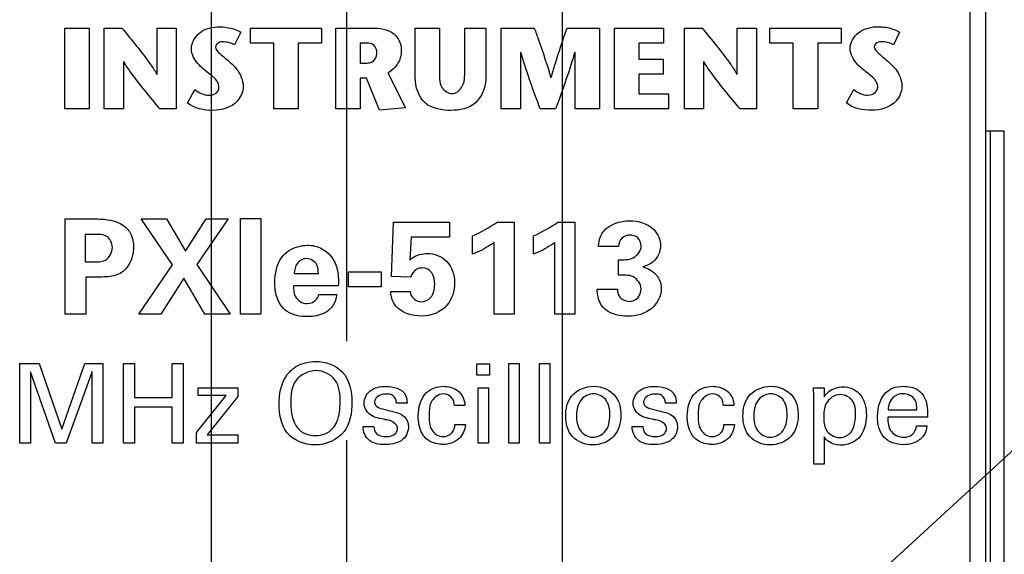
# Model space of a CAD drawing. Header units: inches. Extents: x 0 to 22, y 0 to 17.
# Tile 14 of 24: x 7.101 to 7.722, y 11.568 to 11.905. Entities that reach past the tile are written whole.
import ezdxf

# ---------------------------------------------------------------- set-up
doc = ezdxf.new("R2010")
doc.units = ezdxf.units.IN
doc.header["$LTSCALE"] = 1.21
doc.header["$MEASUREMENT"] = 0
doc.linetypes.add('CENTER', pattern=[0.6, 0.375, -0.075, 0.075, -0.075])
doc.layers.get('0').update_dxf_attribs({"linetype": 'CONTINUOUS'})
for name, color, linetype in [('DEFAULT_1', 7, 'CENTER'), ('DETAIL', 7, 'CONTINUOUS'), ('DIMENSIONS', 7, 'CONTINUOUS')]:
    doc.layers.add(name, color=color, linetype=linetype)
doc.styles.get("Standard").update_dxf_attribs({"font": 'txt', "width": 0.8})
doc.dimstyles.new('DIMSTYLE_1', dxfattribs={"dimtxt": 0.125, "dimasz": 0.18, "dimexe": 0.125, "dimexo": 0.0625, "dimgap": 0.03125, "dimtad": 0, "dimtih": 1, "dimtoh": 1, "dimzin": 0, "dimdsep": 46, "dimtxsty": 'STANDARD', "dimblk": '_FILLED', "dimblk1": '_FILLED', "dimblk2": '_FILLED', "dimcen": 0.09, "dimazin": 0, "dimtp": 0.01, "dimtm": 0.01, "dimtfac": 1, "dimtofl": 0, "dimtmove": 0, "dimatfit": 3, "dimldrblk": '_FILLED', "dimfxl": 1, "dimtolj": 1, "dimtzin": 0, "dimarcsym": 0})
doc.dimstyles.get("Standard").update_dxf_attribs({"dimtxt": 0.125, "dimasz": 0.18, "dimexe": 0.125, "dimexo": 0.0625, "dimgap": 0.09, "dimtad": 0, "dimtih": 1, "dimtoh": 1, "dimzin": 0, "dimdsep": 46, "dimtxsty": 'STANDARD', "dimblk": '_FILLED', "dimblk1": '_FILLED', "dimblk2": '_FILLED', "dimcen": 0.09, "dimazin": 0, "dimtol": 1, "dimtp": 0.02, "dimtm": 0.02, "dimtfac": 1, "dimtofl": 0, "dimtmove": 0, "dimatfit": 3, "dimldrblk": '_FILLED', "dimfxl": 1, "dimtolj": 1, "dimtzin": 0, "dimarcsym": 0})

# ---------------------------------------------------------------- blocks, each defined once
blk = doc.blocks.new('*D13')
at = {"layer": 'DIMENSIONS', "color": 2, "linetype": 'CONTINUOUS'}
for p, q in [((7.26699, 12.89942), (7.26699, 12.96272)), ((7.30709, 12.86317), (7.26699, 12.89942)), ((7.30709, 11.70244), (7.30709, 12.86317))]:
    blk.add_line(p, q, dxfattribs=at)
at = {"layer": 'DIMENSIONS', "color": 2, "linetype": 'CONTINUOUS', "insert": (7.20449, 13.02522), "char_height": 0.125, "width": 1.425, "attachment_point": 1, "rotation": 90, "line_spacing_factor": 0.9}
blk.add_mtext('2X 2.30{\\ftxt.shx;\\W1.000000;\\H0.125000; }[.091]', dxfattribs=at)
blk = doc.blocks.new('_FILLED')
at = {"color": 0, "linetype": 'BYBLOCK'}
blk.add_solid([(0, 0), (-1, 0.1736), (-1, -0.1736)], dxfattribs=at)
blk = doc.blocks.new('*D14')
at = {"layer": 'DIMENSIONS', "color": 2, "linetype": 'CONTINUOUS'}
blk.add_line((7.44331, 10.03925), (7.44331, 12.96272), dxfattribs=at)
at = {"layer": 'DIMENSIONS', "color": 2, "linetype": 'CONTINUOUS', "insert": (7.38081, 13.02522), "char_height": 0.125, "width": 1.425, "attachment_point": 1, "rotation": 90, "line_spacing_factor": 0.9}
blk.add_mtext('2X 5.76{\\ftxt.shx;\\W1.000000;\\H0.125000; }[.227]', dxfattribs=at)
blk = doc.blocks.new('*D15')
at = {"layer": 'DIMENSIONS', "color": 2, "linetype": 'CONTINUOUS'}
for p, q in [((7.111, 12.89925), (7.111, 12.96272)), ((7.22166, 12.83962), (7.111, 12.89925)), ((7.22166, 10.26524), (7.22166, 12.83962))]:
    blk.add_line(p, q, dxfattribs=at)
at = {"layer": 'DIMENSIONS', "color": 2, "linetype": 'CONTINUOUS', "insert": (7.0485, 13.02522), "char_height": 0.125, "width": 1.425, "attachment_point": 1, "rotation": 90, "line_spacing_factor": 0.9}
blk.add_mtext('2X 0.13{\\ftxt.shx;\\W1.000000;\\H0.125000; }[.005]', dxfattribs=at)

msp = doc.modelspace()

# ---------------------------------------------------------------- linework, layer by layer
at = {"color": 7, "linetype": 'CONTINUOUS'}
for p, q in [((7.71037, 7.13731), (7.71037, 12.27522)), ((7.70054, 8.17572), (7.70054, 12.24572)), ((7.71037, 11.83522), (7.72209, 11.83522)), ((7.71331, 7.83522), (7.71331, 11.83522)), ((7.72192, 7.83522), (7.72192, 11.83522))]:
    msp.add_line(p, q, dxfattribs=at)
at = {"color": 40, "linetype": 'CONTINUOUS'}
for p, q in [((7.12908, 11.849), (7.12908, 11.90003)), ((7.12908, 11.90003), (7.14446, 11.90003)), ((7.14446, 11.90003), (7.14446, 11.849)), ((7.15409, 11.849), (7.15409, 11.90003)), ((7.15409, 11.90003), (7.16524, 11.90003)), ((7.18743, 11.8708), (7.18743, 11.90003)), ((7.18743, 11.90003), (7.19953, 11.90003)), ((7.19953, 11.90003), (7.19953, 11.849)), ((7.24629, 11.89048), (7.24629, 11.90003)), ((7.24629, 11.90003), (7.29113, 11.90003)), ((7.29113, 11.90003), (7.29113, 11.89048)), ((7.30028, 11.849), (7.30028, 11.90003)), ((7.30028, 11.90003), (7.32303, 11.90003)), ((7.35032, 11.86875), (7.35032, 11.89996)), ((7.35032, 11.89996), (7.3657, 11.89996)), ((7.3657, 11.89996), (7.3657, 11.87328)), ((7.3816, 11.8735), (7.3816, 11.89996)), ((7.3816, 11.89996), (7.39489, 11.89996)), ((7.39489, 11.89996), (7.39489, 11.86912)), ((7.40464, 11.849), (7.40464, 11.90003)), ((7.40464, 11.90003), (7.42548, 11.90003)), ((7.44612, 11.90003), (7.46655, 11.90003)), ((7.46655, 11.90003), (7.46655, 11.849)), ((7.47607, 11.849), (7.47607, 11.90003)), ((7.47607, 11.90003), (7.50708, 11.90003)), ((7.50708, 11.90003), (7.50708, 11.89048)), ((7.5202, 11.849), (7.5202, 11.90003)), ((7.5202, 11.90003), (7.53135, 11.90003)), ((7.55352, 11.8708), (7.55352, 11.90003)), ((7.55352, 11.90003), (7.56564, 11.90003)), ((7.56564, 11.90003), (7.56564, 11.849)), ((7.57419, 11.89048), (7.57419, 11.90003)), ((7.57419, 11.90003), (7.61903, 11.90003)), ((7.61903, 11.90003), (7.61903, 11.89048)), ((7.24024, 11.89742), (7.23631, 11.8894)), ((7.656, 11.89748), (7.65207, 11.88946)), ((7.26102, 11.89048), (7.24629, 11.89048)), ((7.26102, 11.849), (7.26102, 11.89048)), ((7.2764, 11.89048), (7.2764, 11.849)), ((7.29113, 11.89048), (7.2764, 11.89048)), ((7.31566, 11.89048), (7.31566, 11.87795)), ((7.31975, 11.89048), (7.31566, 11.89048)), ((7.49148, 11.89048), (7.49148, 11.88042)), ((7.50708, 11.89048), (7.49148, 11.89048)), ((7.58892, 11.89048), (7.57419, 11.89048)), ((7.58892, 11.849), (7.58892, 11.89048)), ((7.6043, 11.89048), (7.6043, 11.849)), ((7.61903, 11.89048), (7.6043, 11.89048)), ((7.41674, 11.88473), (7.41674, 11.849)), ((7.45117, 11.849), (7.45117, 11.88473)), ((7.16619, 11.8789), (7.16619, 11.849)), ((7.31566, 11.87795), (7.32005, 11.87795)), ((7.49148, 11.88042), (7.5067, 11.88042)), ((7.5067, 11.88042), (7.5067, 11.87087)), ((7.5323, 11.8789), (7.5323, 11.849)), ((7.33294, 11.87168), (7.34425, 11.84979)), ((7.49148, 11.87087), (7.49148, 11.85855)), ((7.5067, 11.87087), (7.49148, 11.87087)), ((7.31566, 11.86832), (7.31566, 11.849)), ((7.31967, 11.86832), (7.31566, 11.86832)), ((7.32775, 11.84812), (7.31967, 11.86832)), ((7.20663, 11.85272), (7.2113, 11.86118)), ((7.49148, 11.85855), (7.51019, 11.85855)), ((7.51019, 11.85855), (7.51019, 11.849)), ((7.62239, 11.85279), (7.62706, 11.86124)), ((7.14446, 11.849), (7.12908, 11.849)), ((7.16619, 11.849), (7.15409, 11.849)), ((7.19953, 11.849), (7.18924, 11.849)), ((7.2764, 11.849), (7.26102, 11.849)), ((7.31566, 11.849), (7.30028, 11.849)), ((7.34425, 11.84979), (7.32775, 11.84812)), ((7.41674, 11.849), (7.40464, 11.849)), ((7.43891, 11.849), (7.42919, 11.849)), ((7.46655, 11.849), (7.45117, 11.849)), ((7.51019, 11.849), (7.47607, 11.849)), ((7.5323, 11.849), (7.5202, 11.849)), ((7.56564, 11.849), (7.55533, 11.849)), ((7.6043, 11.849), (7.58892, 11.849)), ((7.12937, 11.71948), (7.12937, 11.77953)), ((7.12937, 11.77953), (7.14794, 11.77953)), ((7.19711, 11.75063), (7.17737, 11.7797)), ((7.17737, 11.7797), (7.19328, 11.7797)), ((7.19328, 11.7797), (7.20543, 11.75921)), ((7.20543, 11.75921), (7.21843, 11.7797)), ((7.23226, 11.7797), (7.21243, 11.75071)), ((7.21843, 11.7797), (7.23226, 11.7797)), ((7.24003, 11.71948), (7.24003, 11.77987)), ((7.24003, 11.77987), (7.25295, 11.77987)), ((7.25295, 11.77987), (7.25295, 11.71948)), ((7.33537, 11.74314), (7.3367, 11.77753)), ((7.3367, 11.77753), (7.37194, 11.77753)), ((7.37194, 11.77753), (7.37194, 11.76804)), ((7.40194, 11.77762), (7.41268, 11.77762)), ((7.41268, 11.77762), (7.41268, 11.71948)), ((7.44035, 11.77762), (7.45111, 11.77762)), ((7.45111, 11.77762), (7.45111, 11.71948)), ((7.14211, 11.76979), (7.14211, 11.75246)), ((7.1486, 11.76979), (7.14211, 11.76979)), ((7.3477, 11.76804), (7.34694, 11.75363)), ((7.37194, 11.76804), (7.3477, 11.76804)), ((7.38653, 11.7573), (7.38653, 11.76887)), ((7.40011, 11.71948), (7.40011, 11.76471)), ((7.42494, 11.7573), (7.42494, 11.76887)), ((7.43852, 11.71948), (7.43852, 11.76471)), ((7.47869, 11.76212), (7.46596, 11.76212)), ((7.14211, 11.75246), (7.14727, 11.75246)), ((7.17596, 11.71948), (7.19711, 11.75063)), ((7.21243, 11.75071), (7.23343, 11.71948)), ((7.47853, 11.74405), (7.47853, 11.7538)), ((7.27394, 11.74514), (7.28919, 11.74514)), ((7.3082, 11.7368), (7.3082, 11.74622)), ((7.3082, 11.74622), (7.32886, 11.74622)), ((7.32886, 11.74622), (7.32886, 11.7368)), ((7.14244, 11.74289), (7.14244, 11.71948)), ((7.15119, 11.74289), (7.14244, 11.74289)), ((7.20419, 11.74213), (7.18978, 11.71948)), ((7.2176, 11.71948), (7.20419, 11.74213)), ((7.34744, 11.7428), (7.33537, 11.74314)), ((7.30176, 11.73739), (7.27352, 11.73739)), ((7.28943, 11.73197), (7.30068, 11.73197)), ((7.32886, 11.7368), (7.3082, 11.7368)), ((7.33487, 11.73381), (7.3472, 11.73381)), ((7.4652, 11.7353), (7.47787, 11.7353)), ((7.14244, 11.71948), (7.12937, 11.71948)), ((7.18978, 11.71948), (7.17596, 11.71948)), ((7.23343, 11.71948), (7.2176, 11.71948)), ((7.25295, 11.71948), (7.24003, 11.71948)), ((7.41268, 11.71948), (7.40011, 11.71948)), ((7.45111, 11.71948), (7.43852, 11.71948)), ((7.10076, 11.63814), (7.10076, 11.68833)), ((7.10076, 11.68833), (7.11307, 11.68833)), ((7.10751, 11.68305), (7.10751, 11.63814)), ((7.12335, 11.63814), (7.10751, 11.68305)), ((7.11307, 11.68833), (7.12724, 11.64697)), ((7.12724, 11.64697), (7.14177, 11.68833)), ((7.14643, 11.68332), (7.12995, 11.63814)), ((7.14177, 11.68833), (7.15324, 11.68833)), ((7.14643, 11.63814), (7.14643, 11.68332)), ((7.15324, 11.68833), (7.15324, 11.63814)), ((7.16618, 11.63814), (7.16618, 11.68833)), ((7.16618, 11.68833), (7.17313, 11.68833)), ((7.17313, 11.68833), (7.17313, 11.66678)), ((7.19697, 11.66678), (7.19697, 11.68833)), ((7.19697, 11.68833), (7.20393, 11.68833)), ((7.20393, 11.68833), (7.20393, 11.63814)), ((7.3893, 11.68103), (7.3893, 11.68819)), ((7.3893, 11.68819), (7.39715, 11.68819)), ((7.39715, 11.68819), (7.39715, 11.68103)), ((7.40937, 11.63814), (7.40937, 11.68826)), ((7.40937, 11.68826), (7.41591, 11.68826)), ((7.41591, 11.68826), (7.41591, 11.63814)), ((7.42867, 11.63814), (7.42867, 11.68826)), ((7.42867, 11.68826), (7.43521, 11.68826)), ((7.43521, 11.68826), (7.43521, 11.63814)), ((7.39715, 11.68103), (7.3893, 11.68103)), ((7.21326, 11.6681), (7.21326, 11.67304)), ((7.21326, 11.67304), (7.23835, 11.67304)), ((7.23835, 11.67304), (7.23835, 11.66748)), ((7.38999, 11.63814), (7.38999, 11.67304)), ((7.38999, 11.67304), (7.39653, 11.67304)), ((7.39653, 11.67304), (7.39653, 11.63814)), ((7.60173, 11.67304), (7.60833, 11.67304)), ((7.60193, 11.66734), (7.60173, 11.67304)), ((7.60833, 11.67304), (7.60847, 11.66727)), ((7.17313, 11.66678), (7.19697, 11.66678)), ((7.21228, 11.64488), (7.23091, 11.6681)), ((7.23091, 11.6681), (7.21326, 11.6681)), ((7.23835, 11.66748), (7.21909, 11.64322)), ((7.60193, 11.62473), (7.60193, 11.66734)), ((7.17313, 11.66081), (7.17313, 11.63814)), ((7.19697, 11.66081), (7.17313, 11.66081)), ((7.19697, 11.63814), (7.19697, 11.66081)), ((7.34516, 11.66338), (7.33849, 11.66338)), ((7.38169, 11.66184), (7.37508, 11.66184)), ((7.51495, 11.66338), (7.50828, 11.66338)), ((7.55148, 11.66184), (7.54487, 11.66184)), ((7.64882, 11.659), (7.66695, 11.659)), ((7.67363, 11.65441), (7.64854, 11.65441)), ((7.31736, 11.6485), (7.32424, 11.6485)), ((7.37536, 11.64975), (7.38196, 11.64975)), ((7.48714, 11.6485), (7.49402, 11.6485)), ((7.54515, 11.64975), (7.55176, 11.64975)), ((7.66675, 11.64905), (7.67329, 11.64905)), ((7.21228, 11.63814), (7.21228, 11.64488)), ((7.21909, 11.64322), (7.23835, 11.64322)), ((7.23835, 11.64322), (7.23835, 11.63814)), ((7.6084, 11.64203), (7.6084, 11.62473)), ((7.10751, 11.63814), (7.10076, 11.63814)), ((7.12995, 11.63814), (7.12335, 11.63814)), ((7.15324, 11.63814), (7.14643, 11.63814)), ((7.17313, 11.63814), (7.16618, 11.63814)), ((7.20393, 11.63814), (7.19697, 11.63814)), ((7.23835, 11.63814), (7.21228, 11.63814)), ((7.39653, 11.63814), (7.38999, 11.63814)), ((7.41591, 11.63814), (7.40937, 11.63814)), ((7.43521, 11.63814), (7.42867, 11.63814)), ((7.6084, 11.62473), (7.60193, 11.62473))]:
    msp.add_line(p, q, dxfattribs=at)
for centre, radius, start, end in [((7.35463, 11.84306), 0.08076, 293.27058, 305.86483), ((7.39319, 11.84279), 0.08045, 293.24902, 305.89082)]:
    msp.add_arc(centre, radius, start, end, dxfattribs=at)
for points, knots in [([(7.16524, 11.90003), (7.17141, 11.89247), (7.17927, 11.88312), (7.18613, 11.87297), (7.18727, 11.8708)], [0, 0, 0, 0, 0.799011, 1, 1, 1, 1]), ([(7.20905, 11.88714), (7.20905, 11.89089), (7.21395, 11.89902), (7.22253, 11.90084), (7.2269, 11.90084)], [0, 0, 0, 0, 0.461994, 1, 1, 1, 1]), ([(7.2269, 11.90084), (7.22843, 11.90084), (7.23303, 11.90042), (7.23761, 11.89905), (7.24024, 11.89742)], [0, 0, 0, 0, 0.330764, 1, 1, 1, 1]), ([(7.32303, 11.90003), (7.32778, 11.90003), (7.33722, 11.899), (7.34154, 11.89009), (7.34154, 11.88641)], [0, 0, 0, 0, 0.563568, 1, 1, 1, 1]), ([(7.42548, 11.90003), (7.42636, 11.89758), (7.43009, 11.8872), (7.43359, 11.87672), (7.43592, 11.86862)], [0, 0, 0, 0, 0.235617, 1, 1, 1, 1]), ([(7.43606, 11.86862), (7.43685, 11.87149), (7.43991, 11.88205), (7.44353, 11.89244), (7.44612, 11.90003)], [0, 0, 0, 0, 0.270841, 1, 1, 1, 1]), ([(7.53135, 11.90003), (7.53753, 11.89247), (7.54538, 11.88312), (7.55224, 11.87297), (7.55338, 11.8708)], [0, 0, 0, 0, 0.799015, 1, 1, 1, 1]), ([(7.62481, 11.8872), (7.62481, 11.89095), (7.62971, 11.89907), (7.63829, 11.90091), (7.64265, 11.90091)], [0, 0, 0, 0, 0.462394, 1, 1, 1, 1]), ([(7.64265, 11.90091), (7.64419, 11.90091), (7.64879, 11.90049), (7.65339, 11.89913), (7.656, 11.89748)], [0, 0, 0, 0, 0.331731, 1, 1, 1, 1]), ([(7.2288, 11.89129), (7.22814, 11.89129), (7.22622, 11.8912), (7.22427, 11.88946), (7.22427, 11.88817)], [0, 0, 0, 0, 0.340247, 1, 1, 1, 1]), ([(7.22427, 11.88817), (7.22427, 11.88649), (7.22808, 11.88286), (7.23145, 11.88033), (7.23354, 11.8784)], [0, 0, 0, 0, 0.372076, 1, 1, 1, 1]), ([(7.32615, 11.88421), (7.32615, 11.88601), (7.32504, 11.88988), (7.32129, 11.89048), (7.31975, 11.89048)], [0, 0, 0, 0, 0.539471, 1, 1, 1, 1]), ([(7.64455, 11.89136), (7.64389, 11.89136), (7.64198, 11.89128), (7.64005, 11.88951), (7.64005, 11.88823)], [0, 0, 0, 0, 0.340054, 1, 1, 1, 1]), ([(7.64005, 11.88823), (7.64005, 11.88654), (7.64384, 11.88292), (7.64721, 11.88039), (7.6493, 11.87846)], [0, 0, 0, 0, 0.372142, 1, 1, 1, 1]), ([(7.21748, 11.8735), (7.21628, 11.87456), (7.21212, 11.87794), (7.20905, 11.88331), (7.20905, 11.88714)], [0, 0, 0, 0, 0.294592, 1, 1, 1, 1]), ([(7.32005, 11.87795), (7.32096, 11.87795), (7.32415, 11.87854), (7.32615, 11.882), (7.32615, 11.88421)], [0, 0, 0, 0, 0.29194, 1, 1, 1, 1]), ([(7.34154, 11.88641), (7.34154, 11.88464), (7.34098, 11.87872), (7.33663, 11.8735), (7.33294, 11.87168)], [0, 0, 0, 0, 0.300944, 1, 1, 1, 1]), ([(7.42919, 11.849), (7.42815, 11.8518), (7.42376, 11.86361), (7.41965, 11.87553), (7.41688, 11.88473)], [0, 0, 0, 0, 0.237231, 1, 1, 1, 1]), ([(7.451, 11.88473), (7.45005, 11.8815), (7.44634, 11.86949), (7.44206, 11.85766), (7.43891, 11.849)], [0, 0, 0, 0, 0.267584, 1, 1, 1, 1]), ([(7.63327, 11.87357), (7.63206, 11.87462), (7.62789, 11.878), (7.62481, 11.88337), (7.62481, 11.8872)], [0, 0, 0, 0, 0.29516, 1, 1, 1, 1]), ([(7.18924, 11.849), (7.18301, 11.85655), (7.17482, 11.8661), (7.16773, 11.8765), (7.16635, 11.8789)], [0, 0, 0, 0, 0.779591, 1, 1, 1, 1]), ([(7.23354, 11.8784), (7.23497, 11.87707), (7.23922, 11.87301), (7.24171, 11.86703), (7.24171, 11.86308)], [0, 0, 0, 0, 0.330898, 1, 1, 1, 1]), ([(7.55533, 11.849), (7.5491, 11.85655), (7.54093, 11.86611), (7.53383, 11.8765), (7.53244, 11.8789)], [0, 0, 0, 0, 0.779424, 1, 1, 1, 1]), ([(7.6493, 11.87846), (7.65073, 11.87713), (7.65498, 11.87307), (7.65747, 11.86708), (7.65747, 11.86314)], [0, 0, 0, 0, 0.330929, 1, 1, 1, 1]), ([(7.37287, 11.84805), (7.36726, 11.84805), (7.35438, 11.85006), (7.35032, 11.86299), (7.35032, 11.86875)], [0, 0, 0, 0, 0.493079, 1, 1, 1, 1]), ([(7.3657, 11.87328), (7.3657, 11.86967), (7.36489, 11.86289), (7.37111, 11.85869), (7.3736, 11.85869)], [0, 0, 0, 0, 0.592627, 1, 1, 1, 1]), ([(7.39489, 11.86912), (7.39489, 11.86327), (7.39065, 11.85072), (7.37824, 11.84805), (7.37287, 11.84805)], [0, 0, 0, 0, 0.521127, 1, 1, 1, 1]), ([(7.3736, 11.85869), (7.37594, 11.85869), (7.38173, 11.8632), (7.3816, 11.86975), (7.3816, 11.8735)], [0, 0, 0, 0, 0.384012, 1, 1, 1, 1]), ([(7.22003, 11.8576), (7.22221, 11.8576), (7.22584, 11.85897), (7.22646, 11.8621), (7.22646, 11.86293)], [0, 0, 0, 0, 0.72364, 1, 1, 1, 1]), ([(7.24171, 11.86308), (7.24171, 11.85976), (7.23783, 11.8508), (7.22811, 11.84805), (7.22267, 11.84805)], [0, 0, 0, 0, 0.378641, 1, 1, 1, 1]), ([(7.63582, 11.85768), (7.63799, 11.85768), (7.64161, 11.85904), (7.64222, 11.86217), (7.64222, 11.863)], [0, 0, 0, 0, 0.722547, 1, 1, 1, 1]), ([(7.65747, 11.86314), (7.65747, 11.85982), (7.65359, 11.85088), (7.64389, 11.84812), (7.63845, 11.84812)], [0, 0, 0, 0, 0.378669, 1, 1, 1, 1]), ([(7.14794, 11.77953), (7.15001, 11.77953), (7.15731, 11.77956), (7.16543, 11.77706), (7.16885, 11.77296)], [0, 0, 0, 0, 0.279736, 1, 1, 1, 1]), ([(7.48553, 11.77837), (7.49097, 11.77837), (7.50115, 11.77577), (7.5051, 11.76625), (7.5051, 11.76254)], [0, 0, 0, 0, 0.594573, 1, 1, 1, 1]), ([(7.15918, 11.76162), (7.15918, 11.76434), (7.15632, 11.76999), (7.15085, 11.76979), (7.1486, 11.76979)], [0, 0, 0, 0, 0.547005, 1, 1, 1, 1]), ([(7.16885, 11.77296), (7.1696, 11.77205), (7.1718, 11.76867), (7.17252, 11.76454), (7.17252, 11.76171)], [0, 0, 0, 0, 0.29219, 1, 1, 1, 1]), ([(7.46596, 11.76212), (7.46603, 11.76283), (7.46631, 11.7663), (7.46761, 11.7698), (7.46936, 11.77195)], [0, 0, 0, 0, 0.203866, 1, 1, 1, 1]), ([(7.48577, 11.76937), (7.48404, 11.76937), (7.4801, 11.76808), (7.47869, 11.76408), (7.47869, 11.76212)], [0, 0, 0, 0, 0.470514, 1, 1, 1, 1]), ([(7.49294, 11.76246), (7.49294, 11.76433), (7.49145, 11.76826), (7.48753, 11.76937), (7.48577, 11.76937)], [0, 0, 0, 0, 0.515377, 1, 1, 1, 1]), ([(7.40011, 11.76471), (7.39938, 11.76416), (7.39512, 11.76124), (7.39047, 11.7589), (7.38653, 11.7573)], [0, 0, 0, 0, 0.177034, 1, 1, 1, 1]), ([(7.43852, 11.76471), (7.43779, 11.76416), (7.43353, 11.76124), (7.42888, 11.7589), (7.42494, 11.7573)], [0, 0, 0, 0, 0.177047, 1, 1, 1, 1]), ([(7.14727, 11.75246), (7.14981, 11.75246), (7.15596, 11.75223), (7.15918, 11.75858), (7.15918, 11.76162)], [0, 0, 0, 0, 0.454034, 1, 1, 1, 1]), ([(7.17252, 11.76171), (7.17252, 11.76003), (7.17197, 11.75402), (7.16851, 11.74809), (7.16485, 11.74572)], [0, 0, 0, 0, 0.278275, 1, 1, 1, 1]), ([(7.26171, 11.73956), (7.26171, 11.74498), (7.26329, 11.75302), (7.26878, 11.75831), (7.27044, 11.75946)], [0, 0, 0, 0, 0.728616, 1, 1, 1, 1]), ([(7.28227, 11.76296), (7.28383, 11.76296), (7.29061, 11.7624), (7.29696, 11.75749), (7.29926, 11.75279)], [0, 0, 0, 0, 0.229361, 1, 1, 1, 1]), ([(7.34694, 11.75363), (7.34746, 11.75408), (7.35043, 11.75672), (7.35466, 11.75779), (7.35794, 11.75779)], [0, 0, 0, 0, 0.173647, 1, 1, 1, 1]), ([(7.35794, 11.75779), (7.36228, 11.75779), (7.37206, 11.75413), (7.3751, 11.74415), (7.3751, 11.73931)], [0, 0, 0, 0, 0.472653, 1, 1, 1, 1]), ([(7.47853, 11.7538), (7.48169, 11.75389), (7.4882, 11.75328), (7.49294, 11.75948), (7.49294, 11.76246)], [0, 0, 0, 0, 0.514715, 1, 1, 1, 1]), ([(7.5051, 11.76254), (7.5051, 11.75888), (7.50212, 11.7524), (7.49627, 11.75006), (7.49394, 11.74938)], [0, 0, 0, 0, 0.600717, 1, 1, 1, 1]), ([(7.28186, 11.75454), (7.27968, 11.75454), (7.27494, 11.75223), (7.27406, 11.74742), (7.27394, 11.74514)], [0, 0, 0, 0, 0.489058, 1, 1, 1, 1]), ([(7.28919, 11.74514), (7.28919, 11.74697), (7.28896, 11.75153), (7.28436, 11.75454), (7.28186, 11.75454)], [0, 0, 0, 0, 0.423552, 1, 1, 1, 1]), ([(7.29926, 11.75279), (7.29995, 11.75141), (7.30176, 11.74644), (7.30193, 11.74108), (7.30176, 11.73739)], [0, 0, 0, 0, 0.294122, 1, 1, 1, 1]), ([(7.16485, 11.74572), (7.16375, 11.74502), (7.1594, 11.7431), (7.15458, 11.74289), (7.15119, 11.74289)], [0, 0, 0, 0, 0.277883, 1, 1, 1, 1]), ([(7.35486, 11.74863), (7.35368, 11.74863), (7.35022, 11.74808), (7.34809, 11.74486), (7.34744, 11.7428)], [0, 0, 0, 0, 0.353558, 1, 1, 1, 1]), ([(7.36261, 11.73822), (7.36261, 11.74072), (7.3621, 11.74593), (7.3571, 11.74863), (7.35486, 11.74863)], [0, 0, 0, 0, 0.52764, 1, 1, 1, 1]), ([(7.49285, 11.73547), (7.49285, 11.73846), (7.48834, 11.74487), (7.4817, 11.74405), (7.47853, 11.74405)], [0, 0, 0, 0, 0.485219, 1, 1, 1, 1]), ([(7.49394, 11.74938), (7.49566, 11.74883), (7.49813, 11.74788), (7.50023, 11.74632), (7.50084, 11.7458)], [0, 0, 0, 0, 0.691911, 1, 1, 1, 1]), ([(7.50084, 11.7458), (7.50177, 11.74502), (7.50449, 11.74215), (7.50559, 11.73808), (7.50559, 11.73539)], [0, 0, 0, 0, 0.311317, 1, 1, 1, 1]), ([(7.26712, 11.72314), (7.2642, 11.72618), (7.26199, 11.73214), (7.26171, 11.73794), (7.26171, 11.73956)], [0, 0, 0, 0, 0.72239, 1, 1, 1, 1]), ([(7.35402, 11.72731), (7.35619, 11.72731), (7.36158, 11.7296), (7.36261, 11.73531), (7.36261, 11.73822)], [0, 0, 0, 0, 0.42745, 1, 1, 1, 1]), ([(7.3751, 11.73931), (7.3751, 11.73429), (7.37197, 11.72267), (7.36014, 11.71823), (7.35436, 11.71823)], [0, 0, 0, 0, 0.464169, 1, 1, 1, 1]), ([(7.27352, 11.73739), (7.27352, 11.73514), (7.27354, 11.72961), (7.27917, 11.72614), (7.28211, 11.72614)], [0, 0, 0, 0, 0.433521, 1, 1, 1, 1]), ([(7.28211, 11.72614), (7.28437, 11.72614), (7.28808, 11.72774), (7.28918, 11.73096), (7.28943, 11.73197)], [0, 0, 0, 0, 0.685273, 1, 1, 1, 1]), ([(7.30068, 11.73197), (7.30063, 11.73138), (7.30028, 11.72804), (7.29859, 11.72482), (7.29669, 11.72281)], [0, 0, 0, 0, 0.176987, 1, 1, 1, 1]), ([(7.33811, 11.72456), (7.33744, 11.72536), (7.33557, 11.72814), (7.33495, 11.73154), (7.33487, 11.73381)], [0, 0, 0, 0, 0.315516, 1, 1, 1, 1]), ([(7.3472, 11.73381), (7.34717, 11.73328), (7.34767, 11.72999), (7.35127, 11.72731), (7.35402, 11.72731)], [0, 0, 0, 0, 0.161727, 1, 1, 1, 1]), ([(7.47053, 11.72215), (7.46934, 11.72313), (7.46612, 11.72691), (7.4652, 11.732), (7.4652, 11.7353)], [0, 0, 0, 0, 0.318343, 1, 1, 1, 1]), ([(7.47787, 11.7353), (7.47794, 11.73374), (7.47857, 11.72957), (7.483, 11.72756), (7.48535, 11.72756)], [0, 0, 0, 0, 0.400166, 1, 1, 1, 1]), ([(7.50559, 11.73539), (7.50559, 11.73084), (7.50032, 11.72077), (7.4898, 11.71823), (7.48453, 11.71823)], [0, 0, 0, 0, 0.463056, 1, 1, 1, 1]), ([(7.48535, 11.72756), (7.48734, 11.72756), (7.49163, 11.72916), (7.49285, 11.73348), (7.49285, 11.73547)], [0, 0, 0, 0, 0.498419, 1, 1, 1, 1]), ([(7.28194, 11.7179), (7.28087, 11.7179), (7.27562, 11.71817), (7.27005, 11.7201), (7.26712, 11.72314)], [0, 0, 0, 0, 0.202168, 1, 1, 1, 1]), ([(7.29669, 11.72281), (7.2941, 11.72009), (7.28862, 11.71823), (7.28344, 11.7179), (7.28194, 11.7179)], [0, 0, 0, 0, 0.715511, 1, 1, 1, 1]), ([(7.2709, 11.68291), (7.27212, 11.68423), (7.27691, 11.6882), (7.28331, 11.68965), (7.28765, 11.68965)], [0, 0, 0, 0, 0.292813, 1, 1, 1, 1]), ([(7.28765, 11.68965), (7.29359, 11.68965), (7.30756, 11.68484), (7.31032, 11.67049), (7.31032, 11.66372)], [0, 0, 0, 0, 0.467349, 1, 1, 1, 1]), ([(7.26443, 11.66289), (7.26443, 11.66446), (7.26474, 11.67149), (7.26715, 11.67887), (7.2709, 11.68291)], [0, 0, 0, 0, 0.221671, 1, 1, 1, 1]), ([(7.28772, 11.68381), (7.28296, 11.68381), (7.27249, 11.67876), (7.27173, 11.66813), (7.27173, 11.6633)], [0, 0, 0, 0, 0.496527, 1, 1, 1, 1]), ([(7.30294, 11.66379), (7.30294, 11.66868), (7.30231, 11.67913), (7.29213, 11.68381), (7.28772, 11.68381)], [0, 0, 0, 0, 0.525851, 1, 1, 1, 1]), ([(7.31805, 11.6633), (7.31805, 11.66616), (7.32142, 11.67267), (7.32825, 11.67387), (7.33167, 11.67387)], [0, 0, 0, 0, 0.45542, 1, 1, 1, 1]), ([(7.35222, 11.6551), (7.35222, 11.66037), (7.35467, 11.67061), (7.36431, 11.67394), (7.36806, 11.67394)], [0, 0, 0, 0, 0.583932, 1, 1, 1, 1]), ([(7.36806, 11.67394), (7.36879, 11.67394), (7.37265, 11.67371), (7.37674, 11.67206), (7.37877, 11.66963)], [0, 0, 0, 0, 0.187832, 1, 1, 1, 1]), ([(7.44527, 11.65517), (7.44527, 11.65956), (7.44733, 11.66992), (7.45789, 11.67394), (7.46299, 11.67394)], [0, 0, 0, 0, 0.462628, 1, 1, 1, 1]), ([(7.46299, 11.67394), (7.46806, 11.67394), (7.47828, 11.66973), (7.48009, 11.65977), (7.48009, 11.65566)], [0, 0, 0, 0, 0.552297, 1, 1, 1, 1]), ([(7.48784, 11.6633), (7.48784, 11.66616), (7.49121, 11.67267), (7.49805, 11.67387), (7.50147, 11.67387)], [0, 0, 0, 0, 0.45516, 1, 1, 1, 1]), ([(7.522, 11.6551), (7.522, 11.66037), (7.52446, 11.67061), (7.5341, 11.67394), (7.53786, 11.67394)], [0, 0, 0, 0, 0.583719, 1, 1, 1, 1]), ([(7.53786, 11.67394), (7.53859, 11.67394), (7.54245, 11.67372), (7.54653, 11.67205), (7.54856, 11.66963)], [0, 0, 0, 0, 0.187879, 1, 1, 1, 1]), ([(7.55714, 11.65517), (7.55714, 11.65956), (7.55921, 11.66993), (7.56977, 11.67394), (7.57487, 11.67394)], [0, 0, 0, 0, 0.462456, 1, 1, 1, 1]), ([(7.57487, 11.67394), (7.57994, 11.67394), (7.59016, 11.66973), (7.59198, 11.65977), (7.59198, 11.65566)], [0, 0, 0, 0, 0.552175, 1, 1, 1, 1]), ([(7.60847, 11.66727), (7.60921, 11.66852), (7.61226, 11.67214), (7.61718, 11.6736), (7.62036, 11.6736)], [0, 0, 0, 0, 0.313095, 1, 1, 1, 1]), ([(7.62036, 11.6736), (7.62402, 11.6736), (7.63313, 11.67001), (7.63503, 11.66039), (7.63503, 11.65552)], [0, 0, 0, 0, 0.429009, 1, 1, 1, 1]), ([(7.64896, 11.67137), (7.64976, 11.67194), (7.65274, 11.6735), (7.65614, 11.67394), (7.65848, 11.67394)], [0, 0, 0, 0, 0.297031, 1, 1, 1, 1]), ([(7.65848, 11.67394), (7.66156, 11.67394), (7.66738, 11.67298), (7.67364, 11.66512), (7.67373, 11.65841), (7.67363, 11.65441)], [0, 0, 0, 0, 0.327276, 0.575281, 1, 1, 1, 1]), ([(7.31032, 11.66372), (7.31032, 11.65738), (7.30829, 11.64293), (7.29381, 11.63696), (7.2871, 11.63696)], [0, 0, 0, 0, 0.485924, 1, 1, 1, 1]), ([(7.29842, 11.64746), (7.29945, 11.64871), (7.30226, 11.6538), (7.30294, 11.65968), (7.30294, 11.66379)], [0, 0, 0, 0, 0.282155, 1, 1, 1, 1]), ([(7.33174, 11.66907), (7.33123, 11.66907), (7.32832, 11.66905), (7.32466, 11.66655), (7.32466, 11.66407)], [0, 0, 0, 0, 0.169228, 1, 1, 1, 1]), ([(7.32466, 11.66407), (7.32466, 11.66339), (7.32525, 11.6609), (7.32796, 11.66006), (7.32959, 11.65962)], [0, 0, 0, 0, 0.287113, 1, 1, 1, 1]), ([(7.33849, 11.66338), (7.33856, 11.66518), (7.33681, 11.66892), (7.33321, 11.66907), (7.33174, 11.66907)], [0, 0, 0, 0, 0.549239, 1, 1, 1, 1]), ([(7.36813, 11.66915), (7.3649, 11.66915), (7.35909, 11.66454), (7.35909, 11.65855), (7.35909, 11.65601)], [0, 0, 0, 0, 0.55852, 1, 1, 1, 1]), ([(7.37508, 11.66184), (7.37496, 11.66331), (7.37438, 11.66715), (7.37031, 11.66915), (7.36813, 11.66915)], [0, 0, 0, 0, 0.401868, 1, 1, 1, 1]), ([(7.37877, 11.66963), (7.37935, 11.66895), (7.381, 11.66664), (7.38156, 11.66376), (7.38169, 11.66184)], [0, 0, 0, 0, 0.317549, 1, 1, 1, 1]), ([(7.46299, 11.66915), (7.46048, 11.66915), (7.45377, 11.66668), (7.45208, 11.65944), (7.45208, 11.65559)], [0, 0, 0, 0, 0.394116, 1, 1, 1, 1]), ([(7.47315, 11.65587), (7.47315, 11.6593), (7.47222, 11.66618), (7.46569, 11.66915), (7.46299, 11.66915)], [0, 0, 0, 0, 0.558967, 1, 1, 1, 1]), ([(7.50154, 11.66907), (7.50103, 11.66907), (7.49811, 11.66905), (7.49444, 11.66655), (7.49444, 11.66407)], [0, 0, 0, 0, 0.169888, 1, 1, 1, 1]), ([(7.49444, 11.66407), (7.49444, 11.66339), (7.49504, 11.6609), (7.49775, 11.66006), (7.49938, 11.65962)], [0, 0, 0, 0, 0.287232, 1, 1, 1, 1]), ([(7.50828, 11.66338), (7.50835, 11.66518), (7.5066, 11.66892), (7.50301, 11.66907), (7.50154, 11.66907)], [0, 0, 0, 0, 0.549871, 1, 1, 1, 1]), ([(7.53793, 11.66915), (7.5347, 11.66915), (7.52889, 11.66454), (7.52889, 11.65855), (7.52889, 11.65601)], [0, 0, 0, 0, 0.558544, 1, 1, 1, 1]), ([(7.54487, 11.66184), (7.54475, 11.66331), (7.54417, 11.66714), (7.54011, 11.66915), (7.53793, 11.66915)], [0, 0, 0, 0, 0.402238, 1, 1, 1, 1]), ([(7.54856, 11.66963), (7.54914, 11.66895), (7.5508, 11.66664), (7.55134, 11.66376), (7.55148, 11.66184)], [0, 0, 0, 0, 0.317851, 1, 1, 1, 1]), ([(7.57487, 11.66915), (7.57237, 11.66915), (7.56565, 11.66669), (7.56395, 11.65944), (7.56395, 11.65559)], [0, 0, 0, 0, 0.394464, 1, 1, 1, 1]), ([(7.58502, 11.65587), (7.58502, 11.6593), (7.5841, 11.66617), (7.57757, 11.66915), (7.57487, 11.66915)], [0, 0, 0, 0, 0.559131, 1, 1, 1, 1]), ([(7.61861, 11.66873), (7.61499, 11.66873), (7.60823, 11.66409), (7.6082, 11.65734), (7.6082, 11.65455)], [0, 0, 0, 0, 0.565064, 1, 1, 1, 1]), ([(7.62822, 11.65594), (7.62822, 11.65892), (7.62785, 11.66539), (7.62151, 11.66873), (7.61861, 11.66873)], [0, 0, 0, 0, 0.50706, 1, 1, 1, 1]), ([(7.65834, 11.66928), (7.65611, 11.66928), (7.65063, 11.66757), (7.64887, 11.66188), (7.64882, 11.659)], [0, 0, 0, 0, 0.435912, 1, 1, 1, 1]), ([(7.66695, 11.659), (7.667, 11.66117), (7.66666, 11.66656), (7.66112, 11.66928), (7.65834, 11.66928)], [0, 0, 0, 0, 0.439325, 1, 1, 1, 1]), ([(7.2871, 11.63696), (7.28064, 11.63696), (7.26643, 11.64242), (7.26443, 11.65663), (7.26443, 11.66289)], [0, 0, 0, 0, 0.507963, 1, 1, 1, 1]), ([(7.33146, 11.65288), (7.32823, 11.65362), (7.32179, 11.65426), (7.31805, 11.66053), (7.31805, 11.6633)], [0, 0, 0, 0, 0.544051, 1, 1, 1, 1]), ([(7.32959, 11.65962), (7.33158, 11.65915), (7.33624, 11.658), (7.34133, 11.65678), (7.34341, 11.65482)], [0, 0, 0, 0, 0.41659, 1, 1, 1, 1]), ([(7.50125, 11.65288), (7.49802, 11.65362), (7.49157, 11.65426), (7.48784, 11.66053), (7.48784, 11.6633)], [0, 0, 0, 0, 0.544051, 1, 1, 1, 1]), ([(7.49938, 11.65962), (7.50136, 11.65915), (7.50603, 11.658), (7.51112, 11.65677), (7.51321, 11.65482)], [0, 0, 0, 0, 0.41628, 1, 1, 1, 1]), ([(7.33911, 11.64766), (7.33911, 11.6497), (7.33561, 11.65221), (7.3326, 11.65262), (7.33146, 11.65288)], [0, 0, 0, 0, 0.636177, 1, 1, 1, 1]), ([(7.35638, 11.64176), (7.35582, 11.64241), (7.353, 11.64623), (7.35222, 11.65125), (7.35222, 11.6551)], [0, 0, 0, 0, 0.183232, 1, 1, 1, 1]), ([(7.35909, 11.65601), (7.35909, 11.65275), (7.35901, 11.64629), (7.36507, 11.64217), (7.36779, 11.64217)], [0, 0, 0, 0, 0.545169, 1, 1, 1, 1]), ([(7.46243, 11.63696), (7.45779, 11.63696), (7.44767, 11.64051), (7.44527, 11.65063), (7.44527, 11.65517)], [0, 0, 0, 0, 0.505799, 1, 1, 1, 1]), ([(7.45208, 11.65559), (7.45208, 11.6523), (7.45294, 11.64543), (7.45956, 11.64182), (7.46258, 11.64182)], [0, 0, 0, 0, 0.521329, 1, 1, 1, 1]), ([(7.48009, 11.65566), (7.48009, 11.65103), (7.47756, 11.64071), (7.46723, 11.63696), (7.46243, 11.63696)], [0, 0, 0, 0, 0.491111, 1, 1, 1, 1]), ([(7.46258, 11.64182), (7.46517, 11.64182), (7.47191, 11.64478), (7.47315, 11.65204), (7.47315, 11.65587)], [0, 0, 0, 0, 0.403675, 1, 1, 1, 1]), ([(7.5089, 11.64766), (7.5089, 11.6497), (7.5054, 11.65221), (7.50239, 11.65262), (7.50125, 11.65288)], [0, 0, 0, 0, 0.635646, 1, 1, 1, 1]), ([(7.52618, 11.64176), (7.52562, 11.64241), (7.52278, 11.64622), (7.522, 11.65125), (7.522, 11.6551)], [0, 0, 0, 0, 0.183487, 1, 1, 1, 1]), ([(7.52889, 11.65601), (7.52889, 11.65275), (7.52881, 11.6463), (7.53486, 11.64217), (7.53757, 11.64217)], [0, 0, 0, 0, 0.545446, 1, 1, 1, 1]), ([(7.57432, 11.63696), (7.56967, 11.63696), (7.55955, 11.64051), (7.55714, 11.65063), (7.55714, 11.65517)], [0, 0, 0, 0, 0.505971, 1, 1, 1, 1]), ([(7.56395, 11.65559), (7.56395, 11.6523), (7.56481, 11.64543), (7.57143, 11.64182), (7.57445, 11.64182)], [0, 0, 0, 0, 0.521489, 1, 1, 1, 1]), ([(7.59198, 11.65566), (7.59198, 11.65103), (7.58943, 11.64071), (7.57911, 11.63696), (7.57432, 11.63696)], [0, 0, 0, 0, 0.491213, 1, 1, 1, 1]), ([(7.57445, 11.64182), (7.57704, 11.64182), (7.58378, 11.64478), (7.58502, 11.65204), (7.58502, 11.65587)], [0, 0, 0, 0, 0.403675, 1, 1, 1, 1]), ([(7.6082, 11.65455), (7.6082, 11.65182), (7.60835, 11.64542), (7.61477, 11.64162), (7.61799, 11.64162)], [0, 0, 0, 0, 0.458799, 1, 1, 1, 1]), ([(7.63503, 11.65552), (7.63503, 11.65051), (7.63273, 11.64044), (7.62309, 11.63682), (7.6191, 11.63682)], [0, 0, 0, 0, 0.556748, 1, 1, 1, 1]), ([(7.62537, 11.64503), (7.62715, 11.64746), (7.62806, 11.65142), (7.62822, 11.65518), (7.62822, 11.65594)], [0, 0, 0, 0, 0.798629, 1, 1, 1, 1]), ([(7.65827, 11.6371), (7.6539, 11.6371), (7.64388, 11.64029), (7.64208, 11.65041), (7.64208, 11.65496)], [0, 0, 0, 0, 0.489853, 1, 1, 1, 1]), ([(7.64854, 11.65441), (7.64848, 11.65131), (7.64921, 11.64464), (7.6557, 11.64182), (7.65854, 11.64182)], [0, 0, 0, 0, 0.521183, 1, 1, 1, 1]), ([(7.33098, 11.63717), (7.3277, 11.63717), (7.32049, 11.63811), (7.31733, 11.64525), (7.31736, 11.6485)], [0, 0, 0, 0, 0.502354, 1, 1, 1, 1]), ([(7.32424, 11.6485), (7.3242, 11.64704), (7.32542, 11.64305), (7.32969, 11.64217), (7.33189, 11.64217)], [0, 0, 0, 0, 0.399687, 1, 1, 1, 1]), ([(7.36779, 11.64217), (7.3699, 11.64217), (7.37418, 11.64381), (7.37528, 11.64797), (7.37536, 11.64975)], [0, 0, 0, 0, 0.541784, 1, 1, 1, 1]), ([(7.38196, 11.64975), (7.38177, 11.64654), (7.3788, 11.63948), (7.37145, 11.63724), (7.36785, 11.63724)], [0, 0, 0, 0, 0.472685, 1, 1, 1, 1]), ([(7.50076, 11.63717), (7.49749, 11.63717), (7.49028, 11.63812), (7.48712, 11.64525), (7.48714, 11.6485)], [0, 0, 0, 0, 0.501984, 1, 1, 1, 1]), ([(7.49402, 11.6485), (7.49398, 11.64703), (7.49521, 11.64305), (7.49947, 11.64217), (7.50167, 11.64217)], [0, 0, 0, 0, 0.399958, 1, 1, 1, 1]), ([(7.53757, 11.64217), (7.53969, 11.64217), (7.54397, 11.64381), (7.54508, 11.64797), (7.54515, 11.64975)], [0, 0, 0, 0, 0.541941, 1, 1, 1, 1]), ([(7.55176, 11.64975), (7.55156, 11.64654), (7.5486, 11.63948), (7.54124, 11.63724), (7.53764, 11.63724)], [0, 0, 0, 0, 0.472591, 1, 1, 1, 1]), ([(7.61799, 11.64162), (7.61851, 11.64162), (7.62124, 11.64177), (7.62405, 11.64322), (7.62537, 11.64503)], [0, 0, 0, 0, 0.18745, 1, 1, 1, 1]), ([(7.65854, 11.64182), (7.66046, 11.64182), (7.66476, 11.64286), (7.66653, 11.64702), (7.66675, 11.64905)], [0, 0, 0, 0, 0.484344, 1, 1, 1, 1]), ([(7.67329, 11.64905), (7.67323, 11.64856), (7.67293, 11.64593), (7.67175, 11.64333), (7.67029, 11.64176)], [0, 0, 0, 0, 0.189429, 1, 1, 1, 1]), ([(7.36785, 11.63724), (7.3671, 11.63724), (7.36297, 11.63748), (7.35867, 11.63925), (7.35638, 11.64176)], [0, 0, 0, 0, 0.182375, 1, 1, 1, 1]), ([(7.53764, 11.63724), (7.53688, 11.63724), (7.53276, 11.63748), (7.52847, 11.63925), (7.52618, 11.64176)], [0, 0, 0, 0, 0.182542, 1, 1, 1, 1]), ([(7.6191, 11.63682), (7.61791, 11.63682), (7.61387, 11.63718), (7.6099, 11.63958), (7.6084, 11.64203)], [0, 0, 0, 0, 0.292601, 1, 1, 1, 1]), ([(7.67029, 11.64176), (7.66983, 11.64123), (7.66665, 11.6382), (7.66193, 11.6371), (7.65827, 11.6371)], [0, 0, 0, 0, 0.161863, 1, 1, 1, 1])]:
    msp.add_open_spline(points, degree=3, knots=knots, dxfattribs=at)
for points in [[(7.23631, 11.8894), (7.23411, 11.89075), (7.23138, 11.89129), (7.2288, 11.89129)], [(7.65207, 11.88946), (7.64986, 11.8908), (7.64714, 11.89136), (7.64455, 11.89136)], [(7.22646, 11.86293), (7.22646, 11.86756), (7.22097, 11.87046), (7.21748, 11.8735)], [(7.64222, 11.863), (7.64222, 11.86762), (7.63674, 11.87052), (7.63327, 11.87357)], [(7.2113, 11.86118), (7.21379, 11.85926), (7.21689, 11.8576), (7.22003, 11.8576)], [(7.62706, 11.86124), (7.62957, 11.85933), (7.63267, 11.85768), (7.63582, 11.85768)], [(7.22267, 11.84805), (7.2171, 11.84805), (7.21097, 11.84923), (7.20663, 11.85272)], [(7.63845, 11.84812), (7.63288, 11.84812), (7.62674, 11.8493), (7.62239, 11.85279)], [(7.46936, 11.77195), (7.47305, 11.77643), (7.47973, 11.77837), (7.48553, 11.77837)], [(7.27044, 11.75946), (7.27387, 11.76174), (7.27816, 11.76296), (7.28227, 11.76296)], [(7.35436, 11.71823), (7.34855, 11.71823), (7.34186, 11.72012), (7.33811, 11.72456)], [(7.48453, 11.71823), (7.47968, 11.71823), (7.47432, 11.71913), (7.47053, 11.72215)], [(7.33167, 11.67387), (7.33624, 11.67387), (7.34221, 11.67253), (7.34425, 11.66845)], [(7.50147, 11.67387), (7.50603, 11.67387), (7.51201, 11.67254), (7.51404, 11.66845)], [(7.64208, 11.65496), (7.64208, 11.66089), (7.64409, 11.66798), (7.64896, 11.67137)], [(7.34425, 11.66845), (7.34498, 11.66689), (7.34516, 11.6651), (7.34516, 11.66338)], [(7.51404, 11.66845), (7.51477, 11.66689), (7.51495, 11.6651), (7.51495, 11.66338)], [(7.27173, 11.6633), (7.27173, 11.65782), (7.27274, 11.65173), (7.27618, 11.64746)], [(7.34341, 11.65482), (7.34512, 11.65325), (7.34606, 11.65069), (7.34606, 11.64836)], [(7.51321, 11.65482), (7.51492, 11.65324), (7.51586, 11.65069), (7.51586, 11.64836)], [(7.27618, 11.64746), (7.27869, 11.64433), (7.28329, 11.64287), (7.2873, 11.64287)], [(7.2873, 11.64287), (7.29131, 11.64287), (7.29585, 11.64439), (7.29842, 11.64746)], [(7.338, 11.6444), (7.3387, 11.64531), (7.33911, 11.64651), (7.33911, 11.64766)], [(7.34606, 11.64836), (7.34606, 11.64503), (7.34417, 11.6413), (7.34134, 11.63953)], [(7.50779, 11.6444), (7.50849, 11.64531), (7.5089, 11.64651), (7.5089, 11.64766)], [(7.51586, 11.64836), (7.51586, 11.64502), (7.51396, 11.64129), (7.51112, 11.63953)], [(7.34134, 11.63953), (7.33832, 11.63768), (7.33452, 11.63717), (7.33098, 11.63717)], [(7.33189, 11.64217), (7.33405, 11.64217), (7.33664, 11.64271), (7.338, 11.6444)], [(7.51112, 11.63953), (7.50811, 11.63768), (7.5043, 11.63717), (7.50076, 11.63717)], [(7.50167, 11.64217), (7.50384, 11.64217), (7.50644, 11.6427), (7.50779, 11.6444)]]:
    msp.add_open_spline(points, degree=3, dxfattribs=at)
at = {"layer": 'DEFAULT_1', "color": 7, "linetype": 'CENTER'}
msp.add_line((7.30709, 11.31022), (7.30709, 11.63994), dxfattribs=at)

# ---------------------------------------------------------------- dimensions: what is measured, and where the dimension line sits
at = {"layer": 'DIMENSIONS', "color": 2, "linetype": 'CONTINUOUS'}
for feature_location, offset, origin, picture, middle in [((7.22166, 10.26524), (-0.11066, 2.69748), (7.21637, 10.20274), '*D15', (7.111, 13.73772)), ((7.30709, 11.70244), (-0.04011, 1.26028), (7.21637, 11.63994), '*D13', (7.26699, 13.73772)), ((7.44331, 10.03925), (0, 2.92346), (7.21637, 9.97675), '*D14', (7.44331, 13.73772))]:
    dim = msp.add_ordinate_dim(feature_location=feature_location, offset=offset, dtype=1, origin=origin, text='2X <>', dimstyle='DIMSTYLE_1', dxfattribs=at)
    dim.commit()
    dim.dimension.update_dxf_attribs({"geometry": picture, "text_midpoint": middle})

# ---------------------------------------------------------------- leaders
at = {"layer": 'DETAIL', "color": 2, "linetype": 'CONTINUOUS'}
msp.add_leader([(7.47401, 11.4009), (8.47207, 12.31728), (8.65207, 12.31728)], dimstyle='STANDARD', override={"dimtad": 0}, dxfattribs=at)

doc.saveas('drawing.dxf')
